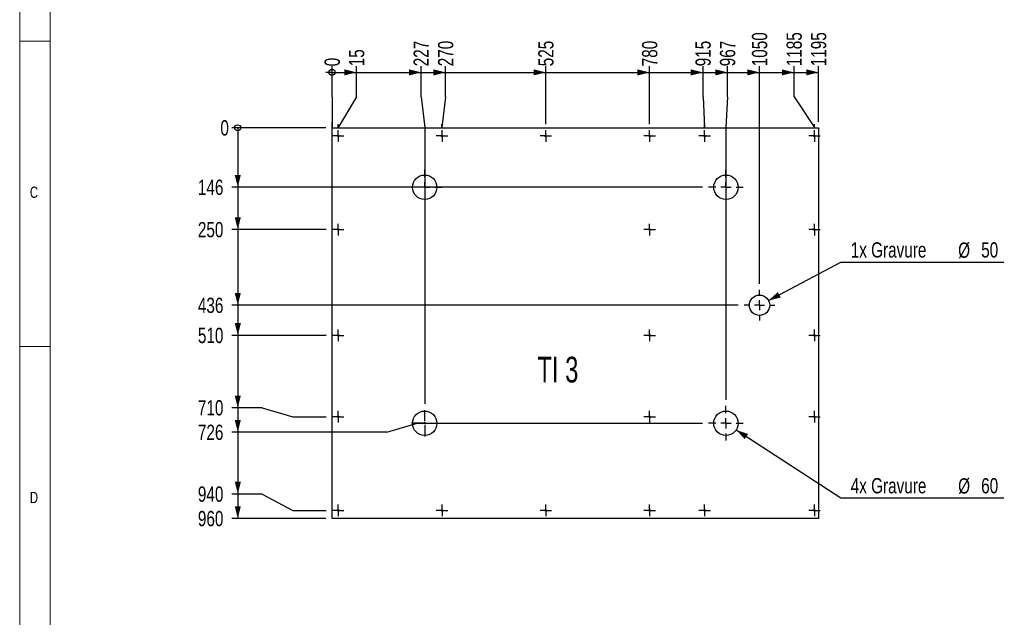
# Model space of a CAD drawing. Header units: millimetres. Extents: x 5 to 589, y 5 to 415.
# Tile 5 of 12: x 5 to 166, y 216 to 314. Entities that reach past the tile are written whole.
import ezdxf

# ---------------------------------------------------------------- set-up
doc = ezdxf.new("R2010")
doc.units = ezdxf.units.MM
doc.linetypes.add('CENTERX2', pattern=[20.32, 12.7, -2.54, 2.54, -2.54])
for name, color, linetype in [('COTES', 1, 'Continuous'), ('gravures', 9, 'Continuous'), ('NOTES', 6, 'Continuous'), ('TRAIT-MIXTES', 3, 'CENTERX2')]:
    doc.layers.add(name, color=color, linetype=linetype)
doc.layers.add('TRAIT-FORT', color=4, linetype='Continuous', lineweight=25)
doc.styles.add('SLDTEXTSTYLE0', font='TXT', dxfattribs={"width": 0.75})
doc.styles.add('SLDTEXTSTYLE1', font='TXT', dxfattribs={"width": 0.6875})
doc.dimstyles.new('SLDDIMSTYLE4', dxfattribs={"dimtxt": 2.5, "dimasz": 0.333333, "dimexe": 0, "dimexo": 0.0625, "dimtad": 0, "dimtih": 1, "dimtoh": 1, "dimdec": 0, "dimlfac": 15, "dimrnd": 1e-09, "dimdsep": 46, "dimtxsty": 'SLDTEXTSTYLE0', "dimblk1": 'ORIGIN', "dimblk2": 'ORIGIN', "dimsah": 1, "dimcen": 0.09, "dimadec": 0, "dimazin": 2, "dimtfac": 1, "dimtdec": 0, "dimtofl": 0, "dimtmove": 0, "dimatfit": 3, "dimldrblk": 'ORIGIN', "dimfxl": 1, "dimfrac": 2, "dimtolj": 1, "dimtzin": 12, "dimarcsym": 0})
doc.dimstyles.new('SLDDIMSTYLE5', dxfattribs={"dimtxt": 2.5, "dimasz": 2, "dimexe": 0, "dimexo": 0.0625, "dimtad": 0, "dimtih": 1, "dimtoh": 1, "dimdec": 0, "dimlfac": 15, "dimrnd": 1e-09, "dimzin": 12, "dimdsep": 46, "dimtxsty": 'SLDTEXTSTYLE0', "dimsah": 1, "dimcen": 0.09, "dimadec": 0, "dimazin": 3, "dimtfac": 1, "dimtdec": 0, "dimtofl": 0, "dimtmove": 0, "dimatfit": 3, "dimfxl": 1, "dimfrac": 2, "dimtolj": 1, "dimtzin": 12, "dimarcsym": 0})
doc.dimstyles.new('SLDDIMSTYLE6', dxfattribs={"dimtxt": 2.5, "dimasz": 2, "dimexe": 0, "dimexo": 0.0625, "dimtad": 0, "dimtih": 1, "dimtoh": 1, "dimdec": 0, "dimlfac": 15, "dimrnd": 1e-09, "dimzin": 12, "dimdsep": 46, "dimtxsty": 'SLDTEXTSTYLE0', "dimsah": 1, "dimcen": 0, "dimadec": 0, "dimazin": 3, "dimtfac": 1, "dimtdec": 0, "dimtofl": 0, "dimtmove": 0, "dimatfit": 3, "dimfxl": 1, "dimfrac": 2, "dimtolj": 1, "dimtzin": 12, "dimarcsym": 0})

# ---------------------------------------------------------------- blocks, each defined once
blk = doc.blocks.new('_Origin')
at = {"color": 0, "linetype": 'ByBlock', "lineweight": -2}
blk.add_line((0, 0), (-1, 0), dxfattribs=at)
blk.add_circle((0, 0), 0.5, dxfattribs=at)
blk = doc.blocks.new('_D_111')
at = {"layer": 'COTES', "color": 1, "transparency": 16777216}
blk.add_line((55.16, 295.8), (39.72, 295.8), dxfattribs=at)
blk.add_blockref('_Origin', (40.72, 295.8), dxfattribs=at)
at = {"layer": 'COTES', "color": 1, "transparency": 16777216, "insert": (37.87, 297.04), "char_height": 2.5, "attachment_point": 1, "style": 'SLDTEXTSTYLE0'}
blk.add_mtext('0', dxfattribs=at)
blk = doc.blocks.new('_D_112')
at = {"layer": 'COTES', "color": 1, "transparency": 16777216}
for p, q in [((40.72, 295.8), (40.72, 286.07)), ((116.83, 286.07), (39.72, 286.07))]:
    blk.add_line(p, q, dxfattribs=at)
blk.add_solid([(40.72, 286.07), (41.22, 288.07), (40.22, 288.07)], dxfattribs=at)
at = {"layer": 'COTES', "color": 1, "transparency": 16777216, "insert": (34.18, 287.31), "char_height": 2.5, "attachment_point": 1, "style": 'SLDTEXTSTYLE0'}
blk.add_mtext('146', dxfattribs=at)
blk = doc.blocks.new('_D_113')
at = {"layer": 'COTES', "color": 1, "transparency": 16777216}
for p, q in [((40.72, 286.07), (40.72, 279.13)), ((55.21, 279.13), (39.72, 279.13))]:
    blk.add_line(p, q, dxfattribs=at)
blk.add_solid([(40.72, 279.13), (41.22, 281.13), (40.22, 281.13)], dxfattribs=at)
at = {"layer": 'COTES', "color": 1, "transparency": 16777216, "insert": (34.18, 280.37), "char_height": 2.5, "attachment_point": 1, "style": 'SLDTEXTSTYLE0'}
blk.add_mtext('250', dxfattribs=at)
blk = doc.blocks.new('_D_114')
at = {"layer": 'COTES', "color": 1, "transparency": 16777216}
for p, q in [((40.72, 279.13), (40.72, 266.73)), ((122.66, 266.73), (39.72, 266.73))]:
    blk.add_line(p, q, dxfattribs=at)
blk.add_solid([(40.72, 266.73), (41.22, 268.73), (40.22, 268.73)], dxfattribs=at)
at = {"layer": 'COTES', "color": 1, "transparency": 16777216, "insert": (34.18, 267.97), "char_height": 2.5, "attachment_point": 1, "style": 'SLDTEXTSTYLE0'}
blk.add_mtext('436', dxfattribs=at)
blk = doc.blocks.new('_D_115')
at = {"layer": 'COTES', "color": 1, "transparency": 16777216}
for p, q in [((40.72, 266.73), (40.72, 261.8)), ((55.21, 261.8), (39.72, 261.8))]:
    blk.add_line(p, q, dxfattribs=at)
blk.add_solid([(40.72, 261.8), (41.22, 263.8), (40.22, 263.8)], dxfattribs=at)
at = {"layer": 'COTES', "color": 1, "transparency": 16777216, "insert": (34.18, 263.04), "char_height": 2.5, "attachment_point": 1, "style": 'SLDTEXTSTYLE0'}
blk.add_mtext('510', dxfattribs=at)
blk = doc.blocks.new('_D_116')
at = {"layer": 'COTES', "color": 1, "transparency": 16777216}
for p, q in [((40.72, 261.8), (40.72, 249.94)), ((44.72, 249.94), (39.72, 249.94)), ((44.72, 249.94), (49.72, 248.47)), ((49.72, 248.47), (55.21, 248.47))]:
    blk.add_line(p, q, dxfattribs=at)
blk.add_solid([(40.72, 249.94), (41.22, 251.94), (40.22, 251.94)], dxfattribs=at)
at = {"layer": 'COTES', "color": 1, "transparency": 16777216, "insert": (34.18, 251.18), "char_height": 2.5, "attachment_point": 1, "style": 'SLDTEXTSTYLE0'}
blk.add_mtext('710', dxfattribs=at)
blk = doc.blocks.new('_D_117')
at = {"layer": 'COTES', "color": 1, "transparency": 16777216}
for p, q in [((40.72, 249.94), (40.72, 245.93)), ((65.1, 245.93), (70.1, 247.4)), ((70.1, 247.4), (116.83, 247.4)), ((65.1, 245.93), (39.72, 245.93))]:
    blk.add_line(p, q, dxfattribs=at)
blk.add_solid([(40.72, 245.93), (41.22, 247.93), (40.22, 247.93)], dxfattribs=at)
at = {"layer": 'COTES', "color": 1, "transparency": 16777216, "insert": (34.18, 247.17), "char_height": 2.5, "attachment_point": 1, "style": 'SLDTEXTSTYLE0'}
blk.add_mtext('726', dxfattribs=at)
blk = doc.blocks.new('_D_118')
at = {"layer": 'COTES', "color": 1, "transparency": 16777216}
for p, q in [((40.72, 245.93), (40.72, 235.81)), ((44.72, 235.81), (39.72, 235.81)), ((44.72, 235.81), (49.72, 233.13)), ((49.72, 233.13), (55.21, 233.13))]:
    blk.add_line(p, q, dxfattribs=at)
blk.add_solid([(40.72, 235.81), (41.22, 237.81), (40.22, 237.81)], dxfattribs=at)
at = {"layer": 'COTES', "color": 1, "transparency": 16777216, "insert": (34.18, 237.05), "char_height": 2.5, "attachment_point": 1, "style": 'SLDTEXTSTYLE0'}
blk.add_mtext('940', dxfattribs=at)
blk = doc.blocks.new('_D_119')
at = {"layer": 'COTES', "color": 1, "transparency": 16777216}
for p, q in [((40.72, 235.81), (40.72, 231.8)), ((55.16, 231.8), (39.72, 231.8))]:
    blk.add_line(p, q, dxfattribs=at)
blk.add_solid([(40.72, 231.8), (41.22, 233.8), (40.22, 233.8)], dxfattribs=at)
at = {"layer": 'COTES', "color": 1, "transparency": 16777216, "insert": (34.18, 233.04), "char_height": 2.5, "attachment_point": 1, "style": 'SLDTEXTSTYLE0'}
blk.add_mtext('960', dxfattribs=at)
blk = doc.blocks.new('_D_120')
at = {"layer": 'COTES', "color": 1, "transparency": 16777216}
for p, q in [((56.16, 300.88), (56.16, 305.88)), ((56.16, 300.88), (56.16, 295.88)), ((56.16, 295.88), (56.16, 296.8))]:
    blk.add_line(p, q, dxfattribs=at)
blk.add_blockref('_Origin', (56.16, 304.88), dxfattribs=at)
at = {"layer": 'COTES', "color": 1, "transparency": 16777216, "insert": (54.92, 305.88), "char_height": 2.5, "attachment_point": 1, "rotation": 90, "style": 'SLDTEXTSTYLE0'}
blk.add_mtext('0', dxfattribs=at)
blk = doc.blocks.new('_D_121')
at = {"layer": 'COTES', "color": 1, "transparency": 16777216}
for p, q in [((56.16, 304.88), (60.17, 304.88)), ((60.17, 300.88), (60.17, 305.88)), ((60.17, 300.88), (57.16, 295.88)), ((57.16, 295.88), (57.16, 296.42))]:
    blk.add_line(p, q, dxfattribs=at)
blk.add_solid([(60.17, 304.88), (58.17, 305.38), (58.17, 304.38)], dxfattribs=at)
at = {"layer": 'COTES', "color": 1, "transparency": 16777216, "insert": (58.93, 305.88), "char_height": 2.5, "attachment_point": 1, "rotation": 90, "style": 'SLDTEXTSTYLE0'}
blk.add_mtext('15', dxfattribs=at)
blk = doc.blocks.new('_D_122')
at = {"layer": 'COTES', "color": 1, "transparency": 16777216}
for p, q in [((60.17, 304.88), (70.74, 304.88)), ((70.74, 300.88), (70.74, 305.88)), ((70.74, 300.88), (71.33, 295.88)), ((71.33, 295.88), (71.33, 250.57))]:
    blk.add_line(p, q, dxfattribs=at)
blk.add_solid([(70.74, 304.88), (68.74, 305.38), (68.74, 304.38)], dxfattribs=at)
at = {"layer": 'COTES', "color": 1, "transparency": 16777216, "insert": (69.5, 305.88), "char_height": 2.5, "attachment_point": 1, "rotation": 90, "style": 'SLDTEXTSTYLE0'}
blk.add_mtext('227', dxfattribs=at)
blk = doc.blocks.new('_D_123')
at = {"layer": 'COTES', "color": 1, "transparency": 16777216}
for p, q in [((70.74, 304.88), (74.75, 304.88)), ((74.75, 300.88), (74.75, 305.88)), ((74.75, 300.88), (74.16, 295.88)), ((74.16, 295.88), (74.16, 296.42))]:
    blk.add_line(p, q, dxfattribs=at)
blk.add_solid([(74.75, 304.88), (72.75, 305.38), (72.75, 304.38)], dxfattribs=at)
at = {"layer": 'COTES', "color": 1, "transparency": 16777216, "insert": (73.51, 305.88), "char_height": 2.5, "attachment_point": 1, "rotation": 90, "style": 'SLDTEXTSTYLE0'}
blk.add_mtext('270', dxfattribs=at)
blk = doc.blocks.new('_D_124')
at = {"layer": 'COTES', "color": 1, "transparency": 16777216}
for p, q in [((74.75, 304.88), (91.16, 304.88)), ((91.16, 296.42), (91.16, 305.88))]:
    blk.add_line(p, q, dxfattribs=at)
blk.add_solid([(91.16, 304.88), (89.16, 305.38), (89.16, 304.38)], dxfattribs=at)
at = {"layer": 'COTES', "color": 1, "transparency": 16777216, "insert": (89.92, 305.88), "char_height": 2.5, "attachment_point": 1, "rotation": 90, "style": 'SLDTEXTSTYLE0'}
blk.add_mtext('525', dxfattribs=at)
blk = doc.blocks.new('_D_125')
at = {"layer": 'COTES', "color": 1, "transparency": 16777216}
for p, q in [((91.16, 304.88), (108.16, 304.88)), ((108.16, 296.42), (108.16, 305.88))]:
    blk.add_line(p, q, dxfattribs=at)
blk.add_solid([(108.16, 304.88), (106.16, 305.38), (106.16, 304.38)], dxfattribs=at)
at = {"layer": 'COTES', "color": 1, "transparency": 16777216, "insert": (106.92, 305.88), "char_height": 2.5, "attachment_point": 1, "rotation": 90, "style": 'SLDTEXTSTYLE0'}
blk.add_mtext('780', dxfattribs=at)
blk = doc.blocks.new('_D_126')
at = {"layer": 'COTES', "color": 1, "transparency": 16777216}
for p, q in [((108.16, 304.88), (116.91, 304.88)), ((116.91, 300.88), (116.91, 305.88)), ((116.91, 300.88), (117.16, 295.88)), ((117.16, 295.88), (117.16, 296.42))]:
    blk.add_line(p, q, dxfattribs=at)
blk.add_solid([(116.91, 304.88), (114.91, 305.38), (114.91, 304.38)], dxfattribs=at)
at = {"layer": 'COTES', "color": 1, "transparency": 16777216, "insert": (115.67, 305.88), "char_height": 2.5, "attachment_point": 1, "rotation": 90, "style": 'SLDTEXTSTYLE0'}
blk.add_mtext('915', dxfattribs=at)
blk = doc.blocks.new('_D_127')
at = {"layer": 'COTES', "color": 1, "transparency": 16777216}
for p, q in [((116.91, 304.88), (120.92, 304.88)), ((120.92, 300.88), (120.92, 305.88)), ((120.92, 300.88), (120.66, 295.88)), ((120.66, 295.88), (120.66, 251.23))]:
    blk.add_line(p, q, dxfattribs=at)
blk.add_solid([(120.92, 304.88), (118.92, 305.38), (118.92, 304.38)], dxfattribs=at)
at = {"layer": 'COTES', "color": 1, "transparency": 16777216, "insert": (119.68, 305.88), "char_height": 2.5, "attachment_point": 1, "rotation": 90, "style": 'SLDTEXTSTYLE0'}
blk.add_mtext('967', dxfattribs=at)
blk = doc.blocks.new('_D_128')
at = {"layer": 'COTES', "color": 1, "transparency": 16777216}
for p, q in [((120.92, 304.88), (126.16, 304.88)), ((126.16, 270.23), (126.16, 305.88))]:
    blk.add_line(p, q, dxfattribs=at)
blk.add_solid([(126.16, 304.88), (124.16, 305.38), (124.16, 304.38)], dxfattribs=at)
at = {"layer": 'COTES', "color": 1, "transparency": 16777216, "insert": (124.92, 305.88), "char_height": 2.5, "attachment_point": 1, "rotation": 90, "style": 'SLDTEXTSTYLE0'}
blk.add_mtext('1050', dxfattribs=at)
blk = doc.blocks.new('_D_129')
at = {"layer": 'COTES', "color": 1, "transparency": 16777216}
for p, q in [((126.16, 304.88), (131.82, 304.88)), ((131.82, 300.88), (131.82, 305.88)), ((131.82, 300.88), (135.16, 295.88)), ((135.16, 295.88), (135.16, 296.42))]:
    blk.add_line(p, q, dxfattribs=at)
blk.add_solid([(131.82, 304.88), (129.82, 305.38), (129.82, 304.38)], dxfattribs=at)
at = {"layer": 'COTES', "color": 1, "transparency": 16777216, "insert": (130.58, 305.88), "char_height": 2.5, "attachment_point": 1, "rotation": 90, "style": 'SLDTEXTSTYLE0'}
blk.add_mtext('1185', dxfattribs=at)
blk = doc.blocks.new('_D_130')
at = {"layer": 'COTES', "color": 1, "transparency": 16777216}
for p, q in [((131.82, 304.88), (135.83, 304.88)), ((135.83, 296.8), (135.83, 305.88))]:
    blk.add_line(p, q, dxfattribs=at)
blk.add_solid([(135.83, 304.88), (133.83, 305.38), (133.83, 304.38)], dxfattribs=at)
at = {"layer": 'COTES', "color": 1, "transparency": 16777216, "insert": (134.59, 305.88), "char_height": 2.5, "attachment_point": 1, "rotation": 90, "style": 'SLDTEXTSTYLE0'}
blk.add_mtext('1195', dxfattribs=at)
blk = doc.blocks.new('_D_131')
at = {"layer": 'COTES', "color": 1, "transparency": 16777216}
for p, q in [((122.34, 246.31), (139.5, 235.16)), ((139.5, 235.16), (166.16, 235.16))]:
    blk.add_line(p, q, dxfattribs=at)
blk.add_solid([(122.34, 246.31), (123.74, 244.8), (124.29, 245.64)], dxfattribs=at)
at = {"layer": 'COTES', "color": 1, "transparency": 16777216, "char_height": 2.5, "attachment_point": 1, "style": 'SLDTEXTSTYLE0'}
for s, insert in [('4x Gravure', (141.09, 238.42)), ('%%c', (158.69, 238.39)), ('60', (162.46, 238.42))]:
    blk.add_mtext(s, dxfattribs=dict(at, insert=insert))
blk = doc.blocks.new('_D_132')
at = {"layer": 'COTES', "color": 1, "transparency": 16777216}
for p, q in [((127.63, 267.51), (139.5, 273.79)), ((139.5, 273.79), (166.16, 273.79))]:
    blk.add_line(p, q, dxfattribs=at)
blk.add_solid([(127.63, 267.51), (129.64, 268.01), (129.17, 268.89)], dxfattribs=at)
at = {"layer": 'COTES', "color": 1, "transparency": 16777216, "char_height": 2.5, "attachment_point": 1, "style": 'SLDTEXTSTYLE0'}
for s, insert in [('1x Gravure', (141.09, 277.05)), ('%%c', (158.69, 277.01)), ('50', (162.46, 277.05))]:
    blk.add_mtext(s, dxfattribs=dict(at, insert=insert))
blk = doc.blocks.new('SW_CENTERMARKSYMBOL_95')
at = {"layer": 'TRAIT-MIXTES', "color": 0}
for p, q in [((-0.83, 0), (-0.95, 0)), ((0, 0), (-0.83, 0)), ((0, 0.83), (0, 0.95)), ((0, 0), (0, 0.83)), ((0, 0), (0, -0.83)), ((0, 0), (0.83, 0)), ((0.83, 0), (0.95, 0)), ((0, -0.83), (0, -0.95))]:
    blk.add_line(p, q, dxfattribs=at)
blk = doc.blocks.new('SW_CENTERMARKSYMBOL_96')
at = {"layer": 'TRAIT-MIXTES', "color": 0}
for p, q in [((-0.83, 0), (-0.95, 0)), ((0, 0), (-0.83, 0)), ((0, 0.83), (0, 0.95)), ((0, 0), (0, 0.83)), ((0, 0), (0, -0.83)), ((0, 0), (0.83, 0)), ((0.83, 0), (0.95, 0)), ((0, -0.83), (0, -0.95))]:
    blk.add_line(p, q, dxfattribs=at)
blk = doc.blocks.new('SW_CENTERMARKSYMBOL_97')
at = {"layer": 'TRAIT-MIXTES', "color": 0}
for p, q in [((-0.83, 0), (-0.95, 0)), ((0, 0), (-0.83, 0)), ((0, 0.83), (0, 0.95)), ((0, 0), (0, 0.83)), ((0, 0), (0, -0.83)), ((0, 0), (0.83, 0)), ((0.83, 0), (0.95, 0)), ((0, -0.83), (0, -0.95))]:
    blk.add_line(p, q, dxfattribs=at)
blk = doc.blocks.new('SW_CENTERMARKSYMBOL_98')
at = {"layer": 'TRAIT-MIXTES', "color": 0}
for p, q in [((-0.83, 0), (-0.95, 0)), ((0, 0), (-0.83, 0)), ((0, 0.83), (0, 0.95)), ((0, 0), (0, 0.83)), ((0, 0), (0, -0.83)), ((0, 0), (0.83, 0)), ((0.83, 0), (0.95, 0)), ((0, -0.83), (0, -0.95))]:
    blk.add_line(p, q, dxfattribs=at)
blk = doc.blocks.new('SW_CENTERMARKSYMBOL_99')
at = {"layer": 'TRAIT-MIXTES', "color": 0}
for p, q in [((-0.83, 0), (-0.95, 0)), ((0, 0), (-0.83, 0)), ((0, 0.83), (0, 0.95)), ((0, 0), (0, 0.83)), ((0, 0), (0, -0.83)), ((0, 0), (0.83, 0)), ((0.83, 0), (0.95, 0)), ((0, -0.83), (0, -0.95))]:
    blk.add_line(p, q, dxfattribs=at)
blk = doc.blocks.new('SW_CENTERMARKSYMBOL_100')
at = {"layer": 'TRAIT-MIXTES', "color": 0}
for p, q in [((-0.83, 0), (-0.95, 0)), ((0, 0), (-0.83, 0)), ((0, 0.83), (0, 0.95)), ((0, 0), (0, 0.83)), ((0, 0), (0, -0.83)), ((0, 0), (0.83, 0)), ((0.83, 0), (0.95, 0)), ((0, -0.83), (0, -0.95))]:
    blk.add_line(p, q, dxfattribs=at)
blk = doc.blocks.new('SW_CENTERMARKSYMBOL_101')
at = {"layer": 'TRAIT-MIXTES', "color": 0}
for p, q in [((0, 1.67), (0, 2.83)), ((-1.67, 0), (-2.83, 0)), ((0, 0), (-0.83, 0)), ((0, 0), (0, 0.83)), ((0, 0), (0, -0.83)), ((0, 0), (0.83, 0)), ((1.67, 0), (2.83, 0)), ((0, -1.67), (0, -2.83))]:
    blk.add_line(p, q, dxfattribs=at)
blk = doc.blocks.new('SW_CENTERMARKSYMBOL_102')
at = {"layer": 'TRAIT-MIXTES', "color": 0}
for p, q in [((0, 1.67), (0, 2.83)), ((-1.67, 0), (-2.83, 0)), ((0, 0), (-0.83, 0)), ((0, 0), (0, 0.83)), ((0, 0), (0, -0.83)), ((0, 0), (0.83, 0)), ((1.67, 0), (2.83, 0)), ((0, -1.67), (0, -2.83))]:
    blk.add_line(p, q, dxfattribs=at)
blk = doc.blocks.new('SW_CENTERMARKSYMBOL_103')
at = {"layer": 'TRAIT-MIXTES', "color": 0}
for p, q in [((-0.83, 0), (-0.95, 0)), ((0, 0), (-0.83, 0)), ((0, 0.83), (0, 0.95)), ((0, 0), (0, 0.83)), ((0, 0), (0, -0.83)), ((0, 0), (0.83, 0)), ((0.83, 0), (0.95, 0)), ((0, -0.83), (0, -0.95))]:
    blk.add_line(p, q, dxfattribs=at)
blk = doc.blocks.new('SW_CENTERMARKSYMBOL_104')
at = {"layer": 'TRAIT-MIXTES', "color": 0}
for p, q in [((-0.83, 0), (-0.95, 0)), ((0, 0), (-0.83, 0)), ((0, 0.83), (0, 0.95)), ((0, 0), (0, 0.83)), ((0, 0), (0, -0.83)), ((0, 0), (0.83, 0)), ((0.83, 0), (0.95, 0)), ((0, -0.83), (0, -0.95))]:
    blk.add_line(p, q, dxfattribs=at)
blk = doc.blocks.new('SW_CENTERMARKSYMBOL_105')
at = {"layer": 'TRAIT-MIXTES', "color": 0}
for p, q in [((-0.83, 0), (-0.95, 0)), ((0, 0), (-0.83, 0)), ((0, 0.83), (0, 0.95)), ((0, 0), (0, 0.83)), ((0, 0), (0, -0.83)), ((0, 0), (0.83, 0)), ((0.83, 0), (0.95, 0)), ((0, -0.83), (0, -0.95))]:
    blk.add_line(p, q, dxfattribs=at)
blk = doc.blocks.new('SW_CENTERMARKSYMBOL_106')
at = {"layer": 'TRAIT-MIXTES', "color": 0}
for p, q in [((-0.83, 0), (-0.95, 0)), ((0, 0), (-0.83, 0)), ((0, 0.83), (0, 0.95)), ((0, 0), (0, 0.83)), ((0, 0), (0, -0.83)), ((0, 0), (0.83, 0)), ((0.83, 0), (0.95, 0)), ((0, -0.83), (0, -0.95))]:
    blk.add_line(p, q, dxfattribs=at)
blk = doc.blocks.new('SW_CENTERMARKSYMBOL_107')
at = {"layer": 'TRAIT-MIXTES', "color": 0}
for p, q in [((-0.83, 0), (-0.95, 0)), ((0, 0), (-0.83, 0)), ((0, 0.83), (0, 0.95)), ((0, 0), (0, 0.83)), ((0, 0), (0, -0.83)), ((0, 0), (0.83, 0)), ((0.83, 0), (0.95, 0)), ((0, -0.83), (0, -0.95))]:
    blk.add_line(p, q, dxfattribs=at)
blk = doc.blocks.new('SW_CENTERMARKSYMBOL_108')
at = {"layer": 'TRAIT-MIXTES', "color": 0}
for p, q in [((-0.83, 0), (-0.95, 0)), ((0, 0), (-0.83, 0)), ((0, 0.83), (0, 0.95)), ((0, 0), (0, 0.83)), ((0, 0), (0, -0.83)), ((0, 0), (0.83, 0)), ((0.83, 0), (0.95, 0)), ((0, -0.83), (0, -0.95))]:
    blk.add_line(p, q, dxfattribs=at)
blk = doc.blocks.new('SW_CENTERMARKSYMBOL_109')
at = {"layer": 'TRAIT-MIXTES', "color": 0}
for p, q in [((-0.83, 0), (-0.95, 0)), ((0, 0), (-0.83, 0)), ((0, 0.83), (0, 0.95)), ((0, 0), (0, 0.83)), ((0, 0), (0, -0.83)), ((0, 0), (0.83, 0)), ((0.83, 0), (0.95, 0)), ((0, -0.83), (0, -0.95))]:
    blk.add_line(p, q, dxfattribs=at)
blk = doc.blocks.new('SW_CENTERMARKSYMBOL_110')
at = {"layer": 'TRAIT-MIXTES', "color": 0}
for p, q in [((-0.83, 0), (-0.95, 0)), ((0, 0), (-0.83, 0)), ((0, 0.83), (0, 0.95)), ((0, 0), (0, 0.83)), ((0, 0), (0, -0.83)), ((0, 0), (0.83, 0)), ((0.83, 0), (0.95, 0)), ((0, -0.83), (0, -0.95))]:
    blk.add_line(p, q, dxfattribs=at)
blk = doc.blocks.new('SW_CENTERMARKSYMBOL_111')
at = {"layer": 'TRAIT-MIXTES', "color": 0}
for p, q in [((-0.83, 0), (-0.95, 0)), ((0, 0), (-0.83, 0)), ((0, 0.83), (0, 0.95)), ((0, 0), (0, 0.83)), ((0, 0), (0, -0.83)), ((0, 0), (0.83, 0)), ((0.83, 0), (0.95, 0)), ((0, -0.83), (0, -0.95))]:
    blk.add_line(p, q, dxfattribs=at)
blk = doc.blocks.new('SW_CENTERMARKSYMBOL_112')
at = {"layer": 'TRAIT-MIXTES', "color": 0}
for p, q in [((0, 1.67), (0, 2.83)), ((-1.67, 0), (-2.83, 0)), ((0, 0), (-0.83, 0)), ((0, 0), (0, 0.83)), ((0, 0), (0, -0.83)), ((0, 0), (0.83, 0)), ((1.67, 0), (2.83, 0)), ((0, -1.67), (0, -2.83))]:
    blk.add_line(p, q, dxfattribs=at)
blk = doc.blocks.new('SW_CENTERMARKSYMBOL_113')
at = {"layer": 'TRAIT-MIXTES', "color": 0}
for p, q in [((0, 1.67), (0, 2.5)), ((-1.67, 0), (-2.5, 0)), ((0, 0), (-0.83, 0)), ((0, 0), (0, 0.83)), ((0, 0), (0, -0.83)), ((0, 0), (0.83, 0)), ((1.67, 0), (2.5, 0)), ((0, -1.67), (0, -2.5))]:
    blk.add_line(p, q, dxfattribs=at)
blk = doc.blocks.new('SW_CENTERMARKSYMBOL_114')
at = {"layer": 'TRAIT-MIXTES', "color": 0}
for p, q in [((-0.83, 0), (-0.95, 0)), ((0, 0), (-0.83, 0)), ((0, 0.83), (0, 0.95)), ((0, 0), (0, 0.83)), ((0, 0), (0, -0.83)), ((0, 0), (0.83, 0)), ((0.83, 0), (0.95, 0)), ((0, -0.83), (0, -0.95))]:
    blk.add_line(p, q, dxfattribs=at)
blk = doc.blocks.new('SW_CENTERMARKSYMBOL_115')
at = {"layer": 'TRAIT-MIXTES', "color": 0}
for p, q in [((-0.83, 0), (-0.95, 0)), ((0, 0), (-0.83, 0)), ((0, 0.83), (0, 0.95)), ((0, 0), (0, 0.83)), ((0, 0), (0, -0.83)), ((0, 0), (0.83, 0)), ((0.83, 0), (0.95, 0)), ((0, -0.83), (0, -0.95))]:
    blk.add_line(p, q, dxfattribs=at)
blk = doc.blocks.new('SW_CENTERMARKSYMBOL_116')
at = {"layer": 'TRAIT-MIXTES', "color": 0}
for p, q in [((-0.83, 0), (-0.95, 0)), ((0, 0), (-0.83, 0)), ((0, 0.83), (0, 0.95)), ((0, 0), (0, 0.83)), ((0, 0), (0, -0.83)), ((0, 0), (0.83, 0)), ((0.83, 0), (0.95, 0)), ((0, -0.83), (0, -0.95))]:
    blk.add_line(p, q, dxfattribs=at)
blk = doc.blocks.new('SW_CENTERMARKSYMBOL_117')
at = {"layer": 'TRAIT-MIXTES', "color": 0}
for p, q in [((-0.83, 0), (-0.95, 0)), ((0, 0), (-0.83, 0)), ((0, 0.83), (0, 0.95)), ((0, 0), (0, 0.83)), ((0, 0), (0, -0.83)), ((0, 0), (0.83, 0)), ((0.83, 0), (0.95, 0)), ((0, -0.83), (0, -0.95))]:
    blk.add_line(p, q, dxfattribs=at)
blk = doc.blocks.new('SW_CENTERMARKSYMBOL_118')
at = {"layer": 'TRAIT-MIXTES', "color": 0}
for p, q in [((-0.83, 0), (-0.95, 0)), ((0, 0), (-0.83, 0)), ((0, 0.83), (0, 0.95)), ((0, 0), (0, 0.83)), ((0, 0), (0, -0.83)), ((0, 0), (0.83, 0)), ((0.83, 0), (0.95, 0)), ((0, -0.83), (0, -0.95))]:
    blk.add_line(p, q, dxfattribs=at)
blk = doc.blocks.new('SW_CENTERMARKSYMBOL_119')
at = {"layer": 'TRAIT-MIXTES', "color": 0}
for p, q in [((-0.83, 0), (-0.95, 0)), ((0, 0), (-0.83, 0)), ((0, 0.83), (0, 0.95)), ((0, 0), (0, 0.83)), ((0, 0), (0, -0.83)), ((0, 0), (0.83, 0)), ((0.83, 0), (0.95, 0)), ((0, -0.83), (0, -0.95))]:
    blk.add_line(p, q, dxfattribs=at)
blk = doc.blocks.new('SW_CENTERMARKSYMBOL_120')
at = {"layer": 'TRAIT-MIXTES', "color": 0}
for p, q in [((0, 0.33), (0, 2.17)), ((-0.33, 0), (-2.17, 0)), ((0, 0), (-0.17, 0)), ((0, 0), (0, 0.17)), ((0, 0), (0, -0.17)), ((0, 0), (0.17, 0)), ((0.33, 0), (2.17, 0)), ((0, -0.33), (0, -2.17))]:
    blk.add_line(p, q, dxfattribs=at)

msp = doc.modelspace()

# ---------------------------------------------------------------- linework, layer by layer
at = {"lineweight": 18}
for p, q in [((5, 415), (5, 5)), ((10, 410), (10, 10)), ((5, 310), (10, 310)), ((10, 260), (5, 260))]:
    msp.add_line(p, q, dxfattribs=at)
at = {"layer": 'gravures', "lineweight": 25}
for centre, radius in [((71.3281, 286.0677), 2), ((120.6614, 286.0677), 2), ((126.1615, 266.7343), 1.6667), ((71.3281, 247.401), 2), ((120.6614, 247.401), 2)]:
    msp.add_circle(centre, radius, dxfattribs=at)
at = {"layer": 'TRAIT-FORT', "lineweight": 25}
for p, q in [((56.1615, 231.8017), (56.1615, 295.8003)), ((56.1615, 295.8003), (135.8275, 295.8003)), ((135.8275, 295.8003), (135.8275, 231.8017)), ((135.8275, 231.8017), (56.1615, 231.8017))]:
    msp.add_line(p, q, dxfattribs=at)
for centre in [(57.1615, 294.4677), (74.1615, 294.4677), (91.1615, 294.4677), (108.1615, 294.4677), (117.1608, 294.4677), (135.1608, 294.4677), (57.1615, 279.1343), (108.1615, 279.1343), (135.1608, 279.1343), (57.1615, 261.801), (108.1615, 261.801), (135.1608, 261.801), (57.1615, 248.4677), (108.1615, 248.4677), (135.1608, 248.4677), (57.1615, 233.135), (74.1615, 233.135), (91.1615, 233.135), (108.1615, 233.135), (117.1608, 233.135), (135.1608, 233.135)]:
    msp.add_circle(centre, 0.12, dxfattribs=at)

# ---------------------------------------------------------------- block references
at = {"layer": 'TRAIT-MIXTES', "color": 3}
for name, p in [('SW_CENTERMARKSYMBOL_95', (57.1615, 294.4677)), ('SW_CENTERMARKSYMBOL_96', (74.1615, 294.4677)), ('SW_CENTERMARKSYMBOL_97', (91.1615, 294.4677)), ('SW_CENTERMARKSYMBOL_100', (108.1615, 294.4677)), ('SW_CENTERMARKSYMBOL_99', (117.1608, 294.4677)), ('SW_CENTERMARKSYMBOL_98', (135.1608, 294.4677)), ('SW_CENTERMARKSYMBOL_101', (71.3281, 286.0677)), ('SW_CENTERMARKSYMBOL_102', (120.6614, 286.0677)), ('SW_CENTERMARKSYMBOL_114', (57.1615, 279.1343)), ('SW_CENTERMARKSYMBOL_111', (108.1615, 279.1343)), ('SW_CENTERMARKSYMBOL_103', (135.1608, 279.1343)), ('SW_CENTERMARKSYMBOL_113', (126.1615, 266.7343)), ('SW_CENTERMARKSYMBOL_115', (57.1615, 261.801)), ('SW_CENTERMARKSYMBOL_110', (108.1615, 261.801)), ('SW_CENTERMARKSYMBOL_104', (135.1608, 261.801)), ('SW_CENTERMARKSYMBOL_112', (120.6614, 247.401)), ('SW_CENTERMARKSYMBOL_117', (57.1615, 248.4677)), ('SW_CENTERMARKSYMBOL_120', (71.3281, 247.401)), ('SW_CENTERMARKSYMBOL_109', (108.1615, 248.4677)), ('SW_CENTERMARKSYMBOL_105', (135.1608, 248.4677)), ('SW_CENTERMARKSYMBOL_116', (57.1615, 233.135)), ('SW_CENTERMARKSYMBOL_118', (74.1615, 233.135)), ('SW_CENTERMARKSYMBOL_119', (91.1615, 233.135)), ('SW_CENTERMARKSYMBOL_108', (108.1615, 233.135)), ('SW_CENTERMARKSYMBOL_107', (117.1608, 233.135)), ('SW_CENTERMARKSYMBOL_106', (135.1608, 233.135))]:
    msp.add_blockref(name, p, dxfattribs=at)

# ---------------------------------------------------------------- texts
at = {"layer": 'NOTES', "color": 211, "attachment_point": 1}
for s, insert, char_height, style in [('C', (6.6667, 286.168), 1.8521, 'SLDTEXTSTYLE0'), ('TI 3', (89.7887, 258.3143), 4.23333, 'SLDTEXTSTYLE1'), ('D', (6.6667, 236.168), 1.8521, 'SLDTEXTSTYLE0')]:
    msp.add_mtext(s, dxfattribs=dict(at, insert=insert, char_height=char_height, style=style))

# ---------------------------------------------------------------- dimensions: what is measured, and where the dimension line sits
at = {"layer": 'COTES', "color": 1}
for feature_location, offset, dtype, origin, dimstyle, picture, middle in [((126.1615, 269.2343), (0, 36.6422), 1, (56.1615, 295.8003), 'SLDDIMSTYLE5', '_D_128', (126.1615, 309.5709)), ((135.1608, 295.421), (-3.3418, 10.4555), 1, (56.1615, 295.8003), 'SLDDIMSTYLE5', '_D_129', (131.8191, 309.5709)), ((135.8275, 295.8003), (0, 10.0762), 1, (56.1615, 295.8003), 'SLDDIMSTYLE5', '_D_130', (135.8275, 309.5709)), ((71.3281, 249.5677), (-0.5875, 56.3088), 1, (56.1615, 295.8003), 'SLDDIMSTYLE5', '_D_122', (70.7406, 308.6473)), ((74.1615, 295.421), (0.5875, 10.4555), 1, (56.1615, 295.8003), 'SLDDIMSTYLE5', '_D_123', (74.749, 308.6473)), ((91.1615, 295.421), (0, 10.4555), 1, (56.1615, 295.8003), 'SLDDIMSTYLE5', '_D_124', (91.1615, 308.6473)), ((108.1615, 295.421), (0, 10.4555), 1, (56.1615, 295.8003), 'SLDDIMSTYLE5', '_D_125', (108.1615, 308.6473)), ((117.1608, 295.421), (-0.2539, 10.4555), 1, (56.1615, 295.8003), 'SLDDIMSTYLE5', '_D_126', (116.9069, 308.6473)), ((120.6614, 250.2344), (0.2539, 55.6421), 1, (56.1615, 295.8003), 'SLDDIMSTYLE5', '_D_127', (120.9153, 308.6473)), ((57.1615, 295.421), (3.0084, 10.4555), 1, (56.1615, 295.8003), 'SLDDIMSTYLE5', '_D_121', (60.1699, 307.7237)), ((56.1615109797, 295.8003178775), (0, 10.0761720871), 1, (56.1615109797, 295.8003178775), 'SLDDIMSTYLE4', '_D_120', (56.1615109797, 306.8001010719)), ((56.1615109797, 295.8003178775), (-16.4404411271, 0), 0, (56.1615109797, 295.8003178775), 'SLDDIMSTYLE4', '_D_111', (38.7974587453, 295.8003178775)), ((117.8281, 286.0677), (-78.107, 0), 0, (56.1615, 295.8003), 'SLDDIMSTYLE5', '_D_112', (36.9502, 286.0677)), ((56.2082, 279.1343), (-16.4871, 0), 0, (56.1615, 295.8003), 'SLDDIMSTYLE5', '_D_113', (36.9502, 279.1343)), ((123.6615, 266.7343), (-83.9404, 0), 0, (56.1615, 295.8003), 'SLDDIMSTYLE5', '_D_114', (36.9502, 266.7343)), ((56.2082, 261.801), (-16.4871, 0), 0, (56.1615, 295.8003), 'SLDDIMSTYLE5', '_D_115', (36.9502, 261.801)), ((56.2082, 248.4677), (-16.4871, 1.4709), 0, (56.1615, 295.8003), 'SLDDIMSTYLE5', '_D_116', (36.9502, 249.9386)), ((117.8281, 247.401), (-78.107, -1.4709), 0, (56.1615, 295.8003), 'SLDDIMSTYLE5', '_D_117', (36.9502, 245.9301)), ((56.2082, 233.135), (-16.4871, 2.6751), 0, (56.1615, 295.8003), 'SLDDIMSTYLE5', '_D_118', (36.9502, 235.8101)), ((56.1615, 231.8017), (-16.4404, 0), 0, (56.1615, 295.8003), 'SLDDIMSTYLE5', '_D_119', (36.9502, 231.8017))]:
    dim = msp.add_ordinate_dim(feature_location=feature_location, offset=offset, dtype=dtype, origin=origin, dimstyle=dimstyle, dxfattribs=at)
    dim.commit()
    dim.dimension.update_dxf_attribs({"geometry": picture, "text_midpoint": middle})
for p1, p2, text, picture, middle in [((124.6882, 265.955), (127.6348, 267.5135), '1x Gravure<>', '_D_132', (153.6237, 275.9065)), ((118.9842, 248.4904), (122.3387, 246.3116), '4x Gravure<>', '_D_131', (153.6237, 237.2802))]:
    dim = msp.add_diameter_dim_2p(p1=p1, p2=p2, text=text, dimstyle='SLDDIMSTYLE6', dxfattribs=at)
    dim.commit()
    dim.dimension.update_dxf_attribs({"geometry": picture, "text_midpoint": middle, "dimtype": 163})

doc.saveas('drawing.dxf')
